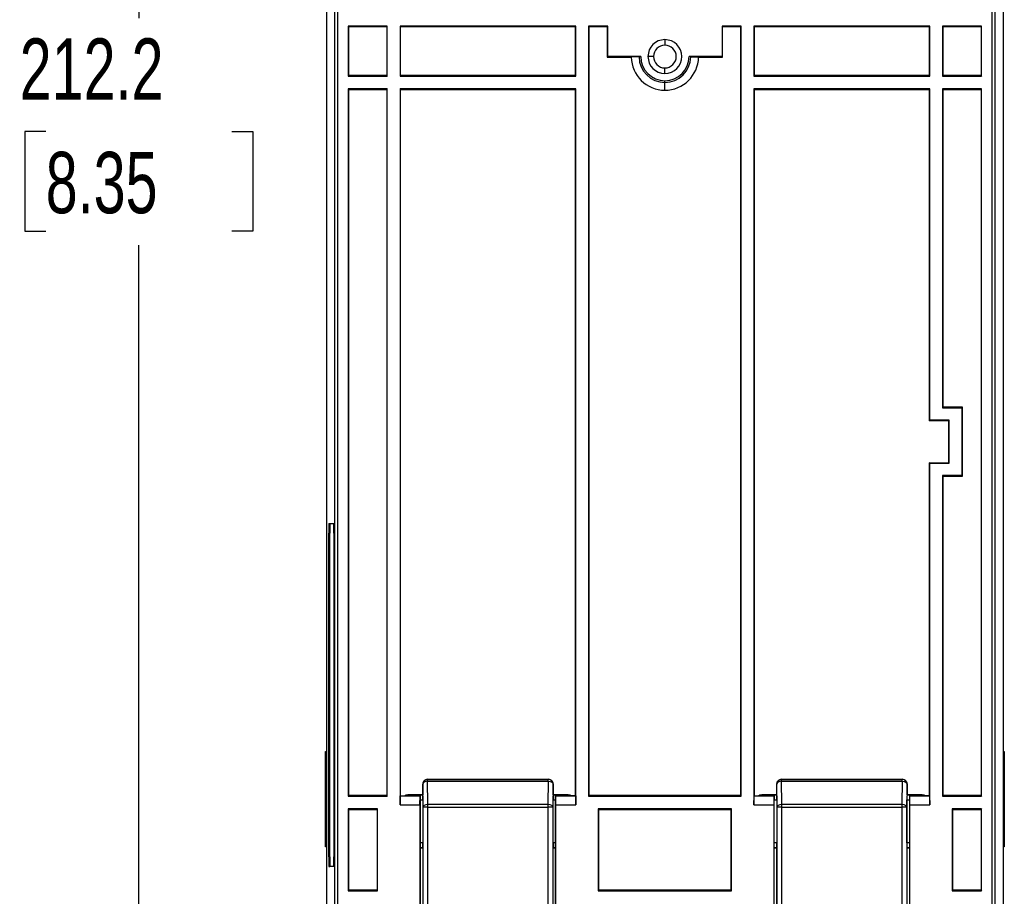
# Model space of a CAD drawing. Header units: millimetres. Extents: x 0 to 838, y 0 to 648.
# Tile 26 of 45: x 487 to 589, y 131 to 221. Entities that reach past the tile are written whole.
import ezdxf

# ---------------------------------------------------------------- set-up
doc = ezdxf.new("R2010")
doc.units = ezdxf.units.MM
doc.header["$LTSCALE"] = 3
doc.layers.add('DIMENSIONS', color=140, linetype='Continuous', lineweight=25)
doc.styles.add('SLDTEXTSTYLE0', font='TXT', dxfattribs={"width": 0.7})
doc.dimstyles.new('SLDDIMSTYLE0', dxfattribs={"dimtxt": 6.474023, "dimasz": 9.906, "dimexe": 0, "dimexo": 0.0625, "dimgap": 1.618506, "dimtad": 0, "dimtih": 1, "dimtoh": 1, "dimrnd": 1e-09, "dimzin": 12, "dimdsep": 46, "dimtxsty": 'SLDTEXTSTYLE0', "dimsah": 1, "dimcen": 0.09, "dimadec": 0, "dimazin": 3, "dimtfac": 1, "dimtofl": 0, "dimtmove": 0, "dimatfit": 3, "dimfxl": 0, "dimfrac": 2, "dimtolj": 1, "dimtzin": 12, "dimarcsym": 0})

# ---------------------------------------------------------------- blocks, each defined once
blk = doc.blocks.new('_D_14')
at = {"layer": 'DIMENSIONS'}
for p, q in [((526.58, 315.76), (489.56, 315.76)), ((499.08, 315.76), (499.08, 221.4)), ((489.46, 209.66), (487.29, 209.66)), ((487.29, 209.66), (487.29, 199.37)), ((508.7, 209.66), (510.88, 209.66)), ((510.88, 209.66), (510.88, 199.37)), ((487.29, 199.37), (489.46, 199.37)), ((510.88, 199.37), (508.7, 199.37)), ((499.08, 103.56), (499.08, 197.92)), ((526.6, 103.56), (489.56, 103.56))]:
    blk.add_line(p, q, dxfattribs=at)
for points in [[(499.08, 315.76), (497.56, 305.85), (500.61, 305.85)], [(499.08, 103.56), (500.61, 113.47), (497.56, 113.47)]]:
    blk.add_solid(points, dxfattribs=at)
at = {"layer": 'DIMENSIONS', "char_height": 6.35, "attachment_point": 1, "style": 'SLDTEXTSTYLE0'}
for s, insert in [('212.2', (486.77, 219.3)), ('8.35', (489.46, 207.56))]:
    blk.add_mtext(s, dxfattribs=dict(at, insert=insert))

msp = doc.modelspace()

# ---------------------------------------------------------------- linework, layer by layer
for p, q in [((518.531, 110.641), (518.531, 308.58)), ((588.47, 308.58), (588.47, 110.641)), ((519.375, 111.485), (519.375, 242.241)), ((519.675, 111.485), (519.675, 241.933)), ((587.326, 241.933), (587.326, 111.485)), ((587.626, 242.241), (587.626, 111.485)), ((524.787, 220.575), (520.746, 220.575)), ((520.746, 220.575), (520.746, 215.4)), ((520.801, 220.52), (520.746, 220.575)), ((520.801, 220.52), (524.732, 220.52)), ((520.801, 215.455), (520.801, 220.52)), ((524.787, 220.575), (524.732, 220.52)), ((524.732, 220.52), (524.732, 215.455)), ((524.787, 215.4), (524.787, 220.575)), ((544.287, 220.575), (526.113, 220.575)), ((526.113, 220.575), (526.113, 215.4)), ((526.168, 220.52), (526.113, 220.575)), ((526.168, 215.455), (526.168, 220.52)), ((526.168, 220.52), (544.232, 220.52)), ((544.287, 220.575), (544.232, 220.52)), ((544.232, 220.52), (544.232, 215.455)), ((544.287, 215.4), (544.287, 220.575)), ((547.587, 220.575), (545.613, 220.575)), ((545.613, 220.575), (545.613, 140.9)), ((545.613, 220.575), (545.668, 220.52)), ((545.668, 140.955), (545.668, 220.52)), ((545.668, 220.52), (547.532, 220.52)), ((547.532, 220.52), (547.587, 220.575)), ((547.532, 220.52), (547.532, 217.365)), ((547.587, 217.42), (547.587, 220.575)), ((561.387, 220.575), (559.413, 220.575)), ((559.413, 220.575), (559.413, 217.42)), ((559.468, 220.52), (559.413, 220.575)), ((559.468, 217.365), (559.468, 220.52)), ((559.468, 220.52), (561.332, 220.52)), ((561.332, 220.52), (561.387, 220.575)), ((561.332, 220.52), (561.332, 140.955)), ((561.387, 140.9), (561.387, 220.575)), ((580.887, 220.575), (562.713, 220.575)), ((562.713, 220.575), (562.713, 215.4)), ((562.713, 220.575), (562.768, 220.52)), ((562.768, 220.52), (580.832, 220.52)), ((562.768, 215.455), (562.768, 220.52)), ((580.832, 220.52), (580.887, 220.575)), ((580.832, 220.52), (580.832, 215.455)), ((580.887, 215.4), (580.887, 220.575)), ((586.254, 220.575), (582.213, 220.575)), ((582.213, 220.575), (582.213, 215.4)), ((582.213, 220.575), (582.268, 220.52)), ((582.268, 215.455), (582.268, 220.52)), ((582.268, 220.52), (586.199, 220.52)), ((586.199, 220.52), (586.254, 220.575)), ((586.199, 220.52), (586.199, 215.455)), ((586.254, 215.4), (586.254, 220.575)), ((553.5, 219.17), (553.5, 218.593)), ((547.532, 217.365), (547.587, 217.42)), ((547.532, 217.365), (550.02, 217.365)), ((551, 217.42), (547.587, 217.42)), ((550.825, 217.386), (550.02, 217.365)), ((550.825, 217.386), (551, 217.42)), ((552.328, 217.42), (551.75, 217.42)), ((559.413, 217.42), (556, 217.42)), ((556.175, 217.386), (556, 217.42)), ((556.175, 217.386), (556.98, 217.365)), ((556.98, 217.365), (559.468, 217.365)), ((559.468, 217.365), (559.413, 217.42)), ((553.5, 215.67), (553.5, 216.248)), ((520.801, 215.455), (520.746, 215.4)), ((520.746, 215.4), (524.787, 215.4)), ((524.732, 215.455), (520.801, 215.455)), ((524.732, 215.455), (524.787, 215.4)), ((526.168, 215.455), (526.113, 215.4)), ((526.113, 215.4), (544.287, 215.4)), ((544.232, 215.455), (526.168, 215.455)), ((544.232, 215.455), (544.287, 215.4)), ((553.5, 214.745), (553.5, 214.92)), ((562.768, 215.455), (562.713, 215.4)), ((562.713, 215.4), (580.887, 215.4)), ((580.832, 215.455), (562.768, 215.455)), ((580.832, 215.455), (580.887, 215.4)), ((582.268, 215.455), (582.213, 215.4)), ((582.213, 215.4), (586.254, 215.4)), ((586.199, 215.455), (582.268, 215.455)), ((586.199, 215.455), (586.254, 215.4)), ((524.787, 214.075), (520.746, 214.075)), ((520.746, 214.075), (520.746, 140.9)), ((520.801, 214.02), (520.746, 214.075)), ((520.801, 140.955), (520.801, 214.02)), ((520.801, 214.02), (524.732, 214.02)), ((524.787, 214.075), (524.732, 214.02)), ((524.732, 214.02), (524.732, 140.955)), ((524.787, 140.9), (524.787, 214.075)), ((544.287, 214.075), (526.113, 214.075)), ((526.113, 214.075), (526.113, 139.987)), ((526.168, 214.02), (526.113, 214.075)), ((526.168, 140.955), (526.168, 214.02)), ((526.168, 214.02), (544.232, 214.02)), ((544.232, 214.02), (544.287, 214.075)), ((544.232, 214.02), (544.232, 140.955)), ((544.287, 139.987), (544.287, 214.075)), ((553.5, 213.94), (553.5, 214.745)), ((580.887, 214.075), (562.713, 214.075)), ((562.713, 214.075), (562.713, 139.987)), ((562.768, 214.02), (562.713, 214.075)), ((562.768, 140.955), (562.768, 214.02)), ((562.768, 214.02), (580.832, 214.02)), ((580.832, 214.02), (580.887, 214.075)), ((580.832, 214.02), (580.832, 179.742)), ((580.887, 179.797), (580.887, 214.075)), ((586.254, 214.075), (582.213, 214.075)), ((582.213, 214.075), (582.213, 181.084)), ((582.268, 214.02), (582.213, 214.075)), ((582.268, 181.139), (582.268, 214.02)), ((582.268, 214.02), (586.199, 214.02)), ((586.199, 214.02), (586.254, 214.075)), ((586.199, 214.02), (586.199, 140.955)), ((586.254, 140.9), (586.254, 214.075)), ((582.268, 181.139), (582.213, 181.084)), ((582.213, 181.084), (584.213, 181.084)), ((584.268, 181.139), (582.268, 181.139)), ((584.268, 181.139), (584.213, 181.084)), ((584.213, 181.084), (584.213, 174.059)), ((584.268, 174.004), (584.268, 181.139)), ((580.832, 179.742), (580.887, 179.797)), ((582.832, 179.742), (580.832, 179.742)), ((582.887, 179.797), (580.887, 179.797)), ((582.887, 179.797), (582.832, 179.742)), ((582.832, 179.742), (582.832, 175.401)), ((582.887, 175.346), (582.887, 179.797)), ((580.832, 175.401), (580.832, 140.955)), ((580.887, 175.346), (580.832, 175.401)), ((580.832, 175.401), (582.832, 175.401)), ((580.887, 139.987), (580.887, 175.346)), ((580.887, 175.346), (582.887, 175.346)), ((582.832, 175.401), (582.887, 175.346)), ((584.213, 174.059), (582.213, 174.059)), ((582.213, 174.059), (582.213, 140.9)), ((582.213, 174.059), (582.268, 174.004)), ((582.268, 140.955), (582.268, 174.004)), ((582.268, 174.004), (584.268, 174.004)), ((584.268, 174.004), (584.213, 174.059)), ((518.735, 169.116), (519.246, 169.116)), ((518.735, 169.116), (518.862, 169.113)), ((518.862, 169.113), (519.246, 169.113)), ((518.727, 134.61), (518.727, 168.11)), ((518.727, 168.11), (518.854, 168.11)), ((518.854, 134.61), (518.854, 168.11)), ((519.255, 168.11), (519.255, 134.61)), ((518.4, 135.643), (518.4, 145.517)), ((518.4, 145.517), (518.531, 145.517)), ((588.47, 145.517), (588.6, 145.517)), ((588.6, 145.517), (588.6, 135.643)), ((528.963, 142.623), (528.95, 142.635)), ((541.45, 142.635), (528.95, 142.635)), ((528.963, 142.437), (528.963, 142.623)), ((528.963, 142.623), (541.437, 142.623)), ((541.437, 142.623), (541.45, 142.635)), ((541.437, 142.437), (541.437, 142.623)), ((565.563, 142.623), (565.55, 142.635)), ((578.05, 142.635), (565.55, 142.635)), ((565.563, 142.437), (565.563, 142.623)), ((565.563, 142.623), (578.037, 142.623)), ((578.037, 142.623), (578.05, 142.635)), ((578.037, 142.437), (578.037, 142.623)), ((528.45, 142.136), (528.45, 141.035)), ((528.463, 142.123), (528.45, 142.136)), ((528.497, 139.749), (528.463, 142.123)), ((528.997, 140.063), (528.963, 142.437)), ((528.963, 142.437), (541.437, 142.437)), ((541.437, 142.437), (541.404, 140.063)), ((541.937, 142.123), (541.904, 139.749)), ((541.937, 142.123), (541.95, 142.136)), ((541.95, 141.035), (541.95, 142.136)), ((565.05, 142.136), (565.05, 141.035)), ((565.063, 142.123), (565.05, 142.136)), ((565.097, 139.749), (565.063, 142.123)), ((565.597, 140.063), (565.563, 142.437)), ((565.563, 142.437), (578.037, 142.437)), ((578.037, 142.437), (578.004, 140.063)), ((578.537, 142.123), (578.504, 139.749)), ((578.537, 142.123), (578.55, 142.136)), ((578.55, 141.035), (578.55, 142.136)), ((520.801, 140.955), (520.746, 140.9)), ((520.746, 140.9), (524.787, 140.9)), ((524.732, 140.955), (520.801, 140.955)), ((524.732, 140.955), (524.787, 140.9)), ((526.113, 139.987), (526.129, 140.916)), ((526.129, 140.916), (526.168, 140.955)), ((526.129, 140.916), (528.187, 140.916)), ((526.175, 140.955), (526.168, 140.955)), ((526.2, 140.93), (526.175, 140.955)), ((526.2, 140.93), (528.2, 140.93)), ((526.907, 141.024), (526.918, 141.035)), ((526.907, 141.024), (528.462, 141.024)), ((526.907, 140.93), (526.907, 141.024)), ((528.45, 141.035), (526.918, 141.035)), ((528.17, 139.987), (528.187, 140.916)), ((528.187, 140.916), (528.2, 140.93)), ((528.2, 140.93), (528.2, 122.987)), ((528.45, 141.035), (528.462, 141.024)), ((541.95, 141.035), (541.939, 141.024)), ((541.939, 141.024), (543.494, 141.024)), ((543.482, 141.035), (541.95, 141.035)), ((542.2, 122.987), (542.2, 140.93)), ((542.2, 140.93), (542.214, 140.916)), ((544.2, 140.93), (542.2, 140.93)), ((542.23, 139.987), (542.214, 140.916)), ((542.214, 140.916), (544.271, 140.916)), ((543.494, 141.024), (543.482, 141.035)), ((543.494, 140.93), (543.494, 141.024)), ((544.225, 140.955), (544.2, 140.93)), ((544.232, 140.955), (544.225, 140.955)), ((544.232, 140.955), (544.271, 140.916)), ((544.271, 140.916), (544.287, 139.987)), ((545.668, 140.955), (545.613, 140.9)), ((545.613, 140.9), (561.387, 140.9)), ((561.332, 140.955), (545.668, 140.955)), ((561.332, 140.955), (561.387, 140.9)), ((562.713, 139.987), (562.729, 140.916)), ((562.729, 140.916), (562.768, 140.955)), ((562.729, 140.916), (564.787, 140.916)), ((562.775, 140.955), (562.768, 140.955)), ((562.8, 140.93), (562.775, 140.955)), ((562.8, 140.93), (564.8, 140.93)), ((563.507, 141.024), (563.518, 141.035)), ((563.507, 141.024), (565.062, 141.024)), ((563.507, 140.93), (563.507, 141.024)), ((565.05, 141.035), (563.518, 141.035)), ((564.787, 140.916), (564.77, 139.987)), ((564.787, 140.916), (564.8, 140.93)), ((564.8, 122.987), (564.8, 140.93)), ((565.05, 141.035), (565.062, 141.024)), ((578.55, 141.035), (578.539, 141.024)), ((578.539, 141.024), (580.094, 141.024)), ((580.082, 141.035), (578.55, 141.035)), ((578.8, 140.93), (578.8, 122.987)), ((578.814, 140.916), (578.8, 140.93)), ((580.8, 140.93), (578.8, 140.93)), ((578.83, 139.987), (578.814, 140.916)), ((578.814, 140.916), (580.871, 140.916)), ((580.094, 141.024), (580.082, 141.035)), ((580.094, 140.93), (580.094, 141.024)), ((580.825, 140.955), (580.8, 140.93)), ((580.832, 140.955), (580.825, 140.955)), ((580.832, 140.955), (580.871, 140.916)), ((580.871, 140.916), (580.887, 139.987)), ((582.268, 140.955), (582.213, 140.9)), ((582.213, 140.9), (586.254, 140.9)), ((586.199, 140.955), (582.268, 140.955)), ((586.199, 140.955), (586.254, 140.9)), ((523.787, 139.575), (520.746, 139.575)), ((520.746, 139.575), (520.746, 131.108)), ((520.801, 139.52), (520.746, 139.575)), ((520.801, 139.52), (523.732, 139.52)), ((520.801, 131.163), (520.801, 139.52)), ((523.732, 139.52), (523.787, 139.575)), ((523.732, 139.52), (523.732, 131.163)), ((523.787, 131.108), (523.787, 139.575)), ((526.113, 139.987), (528.17, 139.987)), ((528.17, 139.987), (528.17, 121.287)), ((528.2, 140.524), (528.47, 140.524)), ((528.47, 140.524), (528.47, 136.057)), ((528.997, 139.749), (528.497, 139.749)), ((528.497, 115.002), (528.497, 139.749)), ((528.997, 139.749), (528.997, 140.063)), ((528.997, 140.063), (541.404, 140.063)), ((528.997, 139.749), (541.404, 139.749)), ((528.997, 115.002), (528.997, 139.749)), ((541.404, 140.063), (541.404, 139.749)), ((541.404, 139.749), (541.404, 115.002)), ((541.904, 139.749), (541.404, 139.749)), ((541.904, 139.749), (541.904, 115.002)), ((541.93, 136.057), (541.93, 140.524)), ((541.93, 140.524), (542.2, 140.524)), ((542.23, 121.287), (542.23, 139.987)), ((542.23, 139.987), (544.287, 139.987)), ((560.387, 139.575), (546.613, 139.575)), ((546.613, 139.575), (546.613, 131.108)), ((546.668, 139.52), (546.613, 139.575)), ((546.668, 131.163), (546.668, 139.52)), ((546.668, 139.52), (560.332, 139.52)), ((560.332, 139.52), (560.387, 139.575)), ((560.332, 139.52), (560.332, 131.163)), ((560.387, 131.108), (560.387, 139.575)), ((562.713, 139.987), (564.77, 139.987)), ((564.77, 139.987), (564.77, 121.287)), ((564.8, 140.524), (565.07, 140.524)), ((565.07, 140.524), (565.07, 136.057)), ((565.097, 115.002), (565.097, 139.749)), ((565.597, 139.749), (565.097, 139.749)), ((565.597, 139.749), (565.597, 140.063)), ((565.597, 140.063), (578.004, 140.063)), ((565.597, 139.749), (578.004, 139.749)), ((565.597, 115.002), (565.597, 139.749)), ((578.004, 140.063), (578.004, 139.749)), ((578.004, 139.749), (578.004, 115.002)), ((578.504, 139.749), (578.004, 139.749)), ((578.504, 139.749), (578.504, 115.002)), ((578.53, 136.057), (578.53, 140.524)), ((578.53, 140.524), (578.8, 140.524)), ((578.83, 121.287), (578.83, 139.987)), ((578.83, 139.987), (580.887, 139.987)), ((586.254, 139.575), (583.213, 139.575)), ((583.213, 139.575), (583.213, 131.108)), ((583.268, 139.52), (583.213, 139.575)), ((583.268, 131.163), (583.268, 139.52)), ((583.268, 139.52), (586.199, 139.52)), ((586.254, 139.575), (586.199, 139.52)), ((586.199, 139.52), (586.199, 131.163)), ((586.254, 131.108), (586.254, 139.575)), ((518.531, 135.643), (518.4, 135.643)), ((528.47, 136.057), (528.2, 136.057)), ((528.462, 135.557), (528.2, 135.557)), ((528.2, 135.545), (528.45, 135.545)), ((528.462, 135.557), (528.45, 135.545)), ((528.45, 135.545), (528.45, 111.513)), ((542.2, 136.057), (541.93, 136.057)), ((541.939, 135.557), (541.95, 135.545)), ((542.2, 135.557), (541.939, 135.557)), ((541.95, 111.513), (541.95, 135.545)), ((541.95, 135.545), (542.2, 135.545)), ((565.07, 136.057), (564.8, 136.057)), ((565.062, 135.557), (564.8, 135.557)), ((564.8, 135.545), (565.05, 135.545)), ((565.062, 135.557), (565.05, 135.545)), ((565.05, 135.545), (565.05, 111.513)), ((578.8, 136.057), (578.53, 136.057)), ((578.539, 135.557), (578.55, 135.545)), ((578.8, 135.557), (578.539, 135.557)), ((578.55, 111.513), (578.55, 135.545)), ((578.55, 135.545), (578.8, 135.545)), ((588.6, 135.643), (588.47, 135.643)), ((518.727, 134.61), (518.854, 134.61)), ((518.735, 133.605), (518.862, 133.607)), ((519.246, 133.605), (518.735, 133.605)), ((519.246, 133.607), (518.862, 133.607)), ((520.801, 131.163), (520.746, 131.108)), ((520.746, 131.108), (523.787, 131.108)), ((523.732, 131.163), (520.801, 131.163)), ((523.787, 131.108), (523.732, 131.163)), ((546.668, 131.163), (546.613, 131.108)), ((546.613, 131.108), (560.387, 131.108)), ((560.332, 131.163), (546.668, 131.163)), ((560.387, 131.108), (560.332, 131.163)), ((583.268, 131.163), (583.213, 131.108)), ((583.213, 131.108), (586.254, 131.108)), ((586.199, 131.163), (583.268, 131.163)), ((586.199, 131.163), (586.254, 131.108))]:
    msp.add_line(p, q)
at = {"flags": 128}
for points in [[(528.963, 142.437), (528.773, 142.412), (528.612, 142.344), (528.503, 142.242), (528.463, 142.123)], [(541.437, 142.437), (541.627, 142.412), (541.788, 142.344), (541.897, 142.242), (541.937, 142.123)], [(565.563, 142.437), (565.373, 142.412), (565.212, 142.344), (565.103, 142.242), (565.063, 142.123)], [(578.037, 142.437), (578.227, 142.412), (578.388, 142.344), (578.497, 142.242), (578.537, 142.123)], [(526.918, 141.035), (526.727, 140.997), (526.564, 140.889)], [(543.836, 140.889), (543.674, 140.997), (543.482, 141.035)], [(563.518, 141.035), (563.327, 140.997), (563.164, 140.889)], [(580.436, 140.889), (580.274, 140.997), (580.082, 141.035)], [(528.497, 139.749), (528.537, 139.868), (528.645, 139.97), (528.807, 140.038), (528.997, 140.063)], [(541.404, 140.063), (541.594, 140.038), (541.755, 139.97), (541.864, 139.868), (541.904, 139.749)], [(565.097, 139.749), (565.137, 139.868), (565.245, 139.97), (565.407, 140.038), (565.597, 140.063)], [(578.004, 140.063), (578.194, 140.038), (578.355, 139.97), (578.464, 139.868), (578.504, 139.749)]]:
    msp.add_lwpolyline(points, dxfattribs=at)
for centre, radius, start, end in [((553.5, 217.42), 1.75, 90, 180), ((553.5, 217.42), 1.75, 270, 90), ((553.5, 217.42), 1.173, 90, 180), ((553.5, 217.42), 1.173, 270, 90), ((553.5, 217.42), 3.48, 180.90525, 270), ((553.5, 217.42), 2.675, 180.74777, 270), ((553.5, 217.42), 2.5, 180, 270), ((553.5, 217.42), 1.75, 180, 270), ((553.5, 217.42), 1.173, 180, 270), ((553.5, 217.42), 2.5, 270, 0), ((553.5, 217.42), 2.675, 270, 359.25223), ((553.5, 217.42), 3.48, 270, 359.09475), ((547.605, 168.361), 28.879, 178.50273, 180.49727), ((547.668, 168.36), 28.816, 178.50274, 180.49726), ((490.422, 168.361), 28.833, 359.50114, 1.49886), ((528.95, 142.136), 0.5, 89.99804, 180.00196), ((528.963, 142.122), 0.5, 90.02044, 179.97956), ((541.437, 142.122), 0.5, 0.02044, 89.97956), ((541.45, 142.136), 0.5, 359.99804, 90.00196), ((565.55, 142.136), 0.5, 89.99804, 180.00196), ((565.563, 142.122), 0.5, 90.02044, 179.97956), ((578.037, 142.122), 0.5, 0.02044, 89.97956), ((578.05, 142.136), 0.5, 359.99804, 90.00196), ((526.906, 140.524), 0.5, 89.98044, 134.99849), ((521.165, 140.649), 7.307, 359.02192, 2.94348), ((549.392, 140.646), 7.462, 177.09747, 180.93713), ((543.494, 140.524), 0.5, 45.00151, 90.01956), ((563.506, 140.524), 0.5, 89.98044, 134.99849), ((557.765, 140.649), 7.307, 359.02192, 2.94348), ((585.992, 140.646), 7.462, 177.09747, 180.93713), ((580.094, 140.524), 0.5, 45.00151, 90.01956), ((521.165, 135.932), 7.307, 357.05652, 0.97808), ((549.392, 135.934), 7.462, 179.06287, 182.90253), ((557.765, 135.932), 7.307, 357.05652, 0.97808), ((585.992, 135.934), 7.462, 179.06287, 182.90253), ((547.559, 134.359), 28.833, 179.50114, 181.49886), ((547.622, 134.36), 28.77, 179.50114, 181.49886), ((490.376, 134.36), 28.879, 358.50273, 0.49727)]:
    msp.add_arc(centre, radius, start, end)

# ---------------------------------------------------------------- dimensions: what is measured, and where the dimension line sits
at = {"layer": 'DIMENSIONS'}
dim = msp.add_linear_dim(base=(499.082, 103.563), p1=(530.386, 315.759), p2=(530.41, 103.563), angle=90, dimstyle='SLDDIMSTYLE0', dxfattribs=at)
dim.commit()
dim.dimension.update_dxf_attribs({"geometry": '_D_14', "text_midpoint": (499.082, 209.661), "dimtype": 160})

doc.saveas('drawing.dxf')
